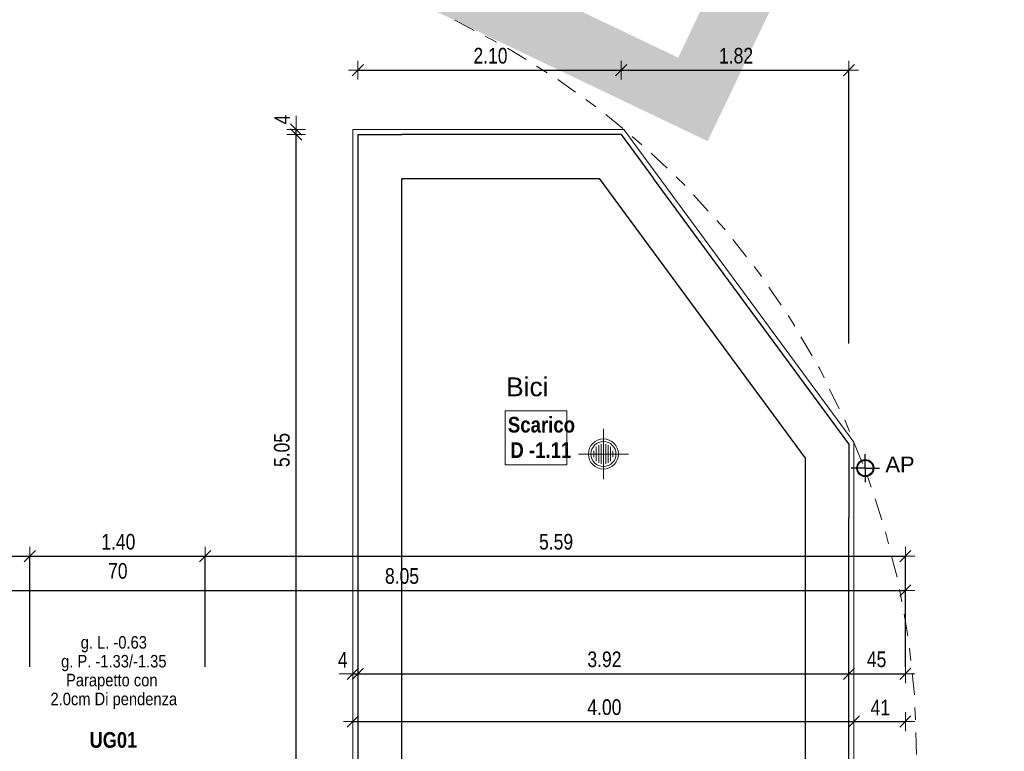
# Model space of a CAD drawing. Header units: metres. Extents: x -75 to 65, y -68 to 92.
# Tile 31 of 34: x 16 to 24, y 11 to 17. Entities that reach past the tile are written whole.
import ezdxf

# ---------------------------------------------------------------- set-up
doc = ezdxf.new("R2010")
doc.units = ezdxf.units.M
doc.header["$PDMODE"] = 65
doc.linetypes.add('AUSGEZOGEN', pattern=[0])
doc.linetypes.add('STRICHLINIE_S4', pattern=[0.275, 0.175, -0.05, 0, -0.05])
for name, color, linetype in [('XR$1$000 Kataster', 7, 'AUSGEZOGEN'), ('XR$1$016 Trennwände', 7, 'AUSGEZOGEN'), ('XR$1$035 Decken', 7, 'AUSGEZOGEN'), ('XR$1$060 Möbel Einbau', 7, 'AUSGEZOGEN'), ('XR$1$255 Plangrafiken', 7, 'AUSGEZOGEN'), ('XR$2$080 Raumdefinitionen Text', 7, 'AUSGEZOGEN'), ('XR$2$150 Beschriftungen 1_50', 7, 'AUSGEZOGEN'), ('XR$2$160 Beschriftungen 50', 7, 'AUSGEZOGEN')]:
    doc.layers.add(name, color=color, linetype=linetype)
doc.layers.add('XR$2$STANDARD_1', color=7, linetype='AUSGEZOGEN', lineweight=25)
doc.styles.add('ARIAL', font='arial.ttf')
doc.dimstyles.new('DIMSTYLE_3', dxfattribs={"dimtxt": 0.125, "dimasz": 0.15, "dimexe": 0, "dimexo": 0, "dimgap": 0.0625, "dimtad": 2, "dimrnd": 0.005, "dimzin": 4, "dimdsep": 46, "dimtxsty": 'ARIAL', "dimblk1": 'ALL_ML_STRICH', "dimblk2": 'ALL_ML_STRICH', "dimsah": 1, "dimcen": 0, "dimclrd": 7, "dimclre": 7, "dimclrt": 7, "dimadec": 0, "dimazin": 0, "dimtfac": 1, "dimtdec": 0, "dimtix": 1, "dimtmove": 2, "dimatfit": 3, "dimfxl": 0, "dimtzin": 0, "dimlwd": 0, "dimlwe": 18, "dimarcsym": 0})
doc.dimstyles.new('DIMSTYLE_4', dxfattribs={"dimtxt": 0.125, "dimasz": 0.15, "dimexe": 0, "dimexo": 0, "dimgap": 0.0625, "dimtad": 2, "dimdec": 1, "dimlfac": 100, "dimrnd": 0.5, "dimzin": 4, "dimdsep": 46, "dimtxsty": 'ARIAL', "dimblk1": 'ALL_ML_STRICH', "dimblk2": 'ALL_ML_STRICH', "dimsah": 1, "dimcen": 0, "dimclrd": 7, "dimclre": 7, "dimclrt": 7, "dimadec": 0, "dimazin": 0, "dimtfac": 1, "dimtdec": 0, "dimtix": 1, "dimtmove": 2, "dimatfit": 3, "dimfxl": 0, "dimtvp": 1.2, "dimtzin": 0, "dimlwd": 0, "dimlwe": 18, "dimarcsym": 0})
doc.dimstyles.new('DIMSTYLE_5', dxfattribs={"dimtxt": 0.125, "dimasz": 0.15, "dimexe": 0, "dimexo": 0, "dimgap": 0.0625, "dimtad": 2, "dimdec": 1, "dimlfac": 100, "dimrnd": 0.5, "dimzin": 4, "dimdsep": 46, "dimtxsty": 'ARIAL', "dimblk1": 'ALL_ML_STRICH', "dimblk2": 'ALL_ML_STRICH', "dimsah": 1, "dimcen": 0, "dimclrd": 7, "dimclre": 7, "dimclrt": 7, "dimadec": 0, "dimazin": 0, "dimtfac": 1, "dimtdec": 0, "dimtix": 1, "dimtmove": 2, "dimatfit": 3, "dimfxl": 0, "dimtzin": 0, "dimlwd": 0, "dimlwe": 18, "dimarcsym": 0})
doc.dimstyles.new('DIMSTYLE_6', dxfattribs={"dimtxt": 0.125, "dimasz": 0.15, "dimexe": 0, "dimexo": 0, "dimgap": 0.0625, "dimtad": 2, "dimdec": 1, "dimlfac": 100, "dimrnd": 0.5, "dimzin": 4, "dimdsep": 46, "dimtxsty": 'ARIAL', "dimblk1": 'ALL_ML_STRICH', "dimblk2": 'ALL_ML_STRICH', "dimsah": 1, "dimcen": 0, "dimclrd": 7, "dimclre": 7, "dimclrt": 7, "dimadec": 0, "dimazin": 0, "dimtfac": 1, "dimtdec": 0, "dimtix": 1, "dimtmove": 2, "dimatfit": 3, "dimfxl": 0, "dimtzin": 0, "dimlwd": 0, "dimlwe": 18, "dimarcsym": 0})
doc.dimstyles.new('DIMSTYLE_7', dxfattribs={"dimtxt": 0.125, "dimasz": 0.15, "dimexe": 0, "dimexo": 0, "dimgap": 0.0625, "dimtad": 2, "dimdec": 1, "dimlfac": 100, "dimrnd": 0.5, "dimzin": 4, "dimdsep": 46, "dimtxsty": 'ARIAL', "dimblk1": 'ALL_ML_STRICH', "dimblk2": 'ALL_ML_STRICH', "dimsah": 1, "dimcen": 0, "dimclrd": 7, "dimclre": 7, "dimclrt": 7, "dimadec": 0, "dimazin": 0, "dimtfac": 1, "dimtdec": 0, "dimtix": 1, "dimtmove": 2, "dimatfit": 3, "dimfxl": 0, "dimtvp": 1.2, "dimtzin": 0, "dimlwd": 0, "dimlwe": 18, "dimarcsym": 0})

# ---------------------------------------------------------------- blocks, each defined once
blk = doc.blocks.new('COMPLEXOBJECT_21')
at = {"layer": 'XR$1$000 Kataster', "color": 7, "linetype": 'AUSGEZOGEN', "lineweight": 25, "transparency": 33554687}
blk.add_arc((19.4422, 13.053), 6.5482, 31.465, 60.59493, dxfattribs=at)
blk = doc.blocks.new('COMPLEXOBJECT_24')
at = {"layer": 'XR$1$000 Kataster', "color": 7, "linetype": 'AUSGEZOGEN', "lineweight": 50, "transparency": 33554687}
blk.add_arc((19.4422, 13.053), 6.5482, 31.465, 60.59493, dxfattribs=at)
blk = doc.blocks.new('COMPLEXOBJECT_26')
at = {"layer": 'XR$1$000 Kataster', "color": 7, "linetype": 'AUSGEZOGEN', "lineweight": 50, "transparency": 33554687}
blk.add_arc((19.4422, 13.053), 6.5482, 31.465, 60.59493, dxfattribs=at)
blk = doc.blocks.new('COMPLEXOBJECT_27')
at = {"layer": 'XR$1$000 Kataster', "color": 7, "linetype": 'AUSGEZOGEN', "lineweight": 50, "transparency": 33554687}
blk.add_arc((19.4422, 13.053), 6.5482, 31.465, 60.59493, dxfattribs=at)
blk = doc.blocks.new('ALL_ML_STRICH')
at = {"color": 0, "linetype": 'ByBlock', "lineweight": -2}
for p, q in [((-1, 0), (0.5, 0)), ((-0.3, -0.3), (0.3, 0.3)), ((0, -0.5), (0, 0.5))]:
    blk.add_line(p, q, dxfattribs=at)
blk = doc.blocks.new('*D33')
at = {"layer": 'DEFPOINTS', "color": 7, "linetype": 'AUSGEZOGEN', "lineweight": 18, "transparency": 16777216}
for p in [(14.8918, 12.6885), (14.8918, 12.4644), (22.9418, 12.4644)]:
    blk.add_point(p, dxfattribs=at)
at = {"layer": 'XR$2$STANDARD_1', "color": 7, "linetype": 'AUSGEZOGEN', "lineweight": -2, "transparency": 16777216}
for p, q in [((14.8918, 12.4644), (14.8918, 12.4644)), ((14.8918, 12.4644), (22.9418, 12.4644)), ((22.9418, 12.4644), (22.9418, 12.4644))]:
    blk.add_line(p, q, dxfattribs=at)
at = {"layer": 'XR$2$STANDARD_1', "color": 7, "linetype": 'AUSGEZOGEN', "lineweight": 18, "transparency": 16777216, "xscale": 0.15, "yscale": 0.15, "zscale": 0.15, "rotation": 180}
blk.add_blockref('ALL_ML_STRICH', (14.8918, 12.4644), dxfattribs=at)
at = {"layer": 'XR$2$STANDARD_1', "color": 7, "linetype": 'AUSGEZOGEN', "lineweight": 18, "transparency": 16777216, "xscale": 0.15, "yscale": 0.15, "zscale": 0.15}
blk.add_blockref('ALL_ML_STRICH', (22.9418, 12.4644), dxfattribs=at)
at = {"layer": 'XR$2$STANDARD_1', "color": 7, "linetype": 'AUSGEZOGEN', "lineweight": 18, "transparency": 16777216, "insert": (18.9236, 12.579), "char_height": 0.125, "width": 0.4, "attachment_point": 5, "style": 'ARIAL'}
blk.add_mtext('\\W0.80;\\A1;{\\A1;{8.05\\H0.082500;\\S^ ;}}', dxfattribs=at)
blk = doc.blocks.new('*D34')
at = {"layer": 'DEFPOINTS', "color": 7, "linetype": 'AUSGEZOGEN', "lineweight": 18, "transparency": 16777216}
for p in [(20.6736, 16.9035), (18.5718, 16.6175), (18.5718, 16.6175)]:
    blk.add_point(p, dxfattribs=at)
at = {"layer": 'XR$2$STANDARD_1', "color": 7, "linetype": 'AUSGEZOGEN', "lineweight": -2, "transparency": 16777216}
for p, q in [((18.5718, 16.6175), (18.5718, 16.6175)), ((18.5718, 16.6175), (20.6736, 16.6175)), ((20.6736, 16.6175), (20.6736, 16.6175))]:
    blk.add_line(p, q, dxfattribs=at)
at = {"layer": 'XR$2$STANDARD_1', "color": 7, "linetype": 'AUSGEZOGEN', "lineweight": 18, "transparency": 16777216, "xscale": 0.15, "yscale": 0.15, "zscale": 0.15, "rotation": 180}
blk.add_blockref('ALL_ML_STRICH', (18.5718, 16.6175), dxfattribs=at)
at = {"layer": 'XR$2$STANDARD_1', "color": 7, "linetype": 'AUSGEZOGEN', "lineweight": 18, "transparency": 16777216, "xscale": 0.15, "yscale": 0.15, "zscale": 0.15}
blk.add_blockref('ALL_ML_STRICH', (20.6736, 16.6175), dxfattribs=at)
at = {"layer": 'XR$2$STANDARD_1', "color": 7, "linetype": 'AUSGEZOGEN', "lineweight": 18, "transparency": 16777216, "insert": (19.6301, 16.7322), "char_height": 0.125, "width": 0.4, "attachment_point": 5, "style": 'ARIAL'}
blk.add_mtext('\\W0.80;\\A1;{\\A1;{2.10\\H0.082500;\\S^ ;}}', dxfattribs=at)
blk = doc.blocks.new('*D35')
at = {"layer": 'DEFPOINTS', "color": 7, "linetype": 'AUSGEZOGEN', "lineweight": 18, "transparency": 16777216}
for p in [(20.6736, 16.9035), (20.6736, 16.6175), (22.4918, 16.6175)]:
    blk.add_point(p, dxfattribs=at)
at = {"layer": 'XR$2$STANDARD_1', "color": 7, "linetype": 'AUSGEZOGEN', "lineweight": -2, "transparency": 16777216}
for p, q in [((20.6736, 16.6175), (20.6736, 16.6175)), ((20.6736, 16.6175), (22.4918, 16.6175)), ((22.4918, 14.4344), (22.4918, 16.6175))]:
    blk.add_line(p, q, dxfattribs=at)
at = {"layer": 'XR$2$STANDARD_1', "color": 7, "linetype": 'AUSGEZOGEN', "lineweight": 18, "transparency": 16777216, "xscale": 0.15, "yscale": 0.15, "zscale": 0.15, "rotation": 180}
blk.add_blockref('ALL_ML_STRICH', (20.6736, 16.6175), dxfattribs=at)
at = {"layer": 'XR$2$STANDARD_1', "color": 7, "linetype": 'AUSGEZOGEN', "lineweight": 18, "transparency": 16777216, "xscale": 0.15, "yscale": 0.15, "zscale": 0.15}
blk.add_blockref('ALL_ML_STRICH', (22.4918, 16.6175), dxfattribs=at)
at = {"layer": 'XR$2$STANDARD_1', "color": 7, "linetype": 'AUSGEZOGEN', "lineweight": 18, "transparency": 16777216, "insert": (21.5904, 16.7322), "char_height": 0.125, "width": 0.4, "attachment_point": 5, "style": 'ARIAL'}
blk.add_mtext('\\W0.80;\\A1;{\\A1;{1.82\\H0.082500;\\S^ ;}}', dxfattribs=at)
blk = doc.blocks.new('*D36')
at = {"layer": 'DEFPOINTS', "color": 7, "linetype": 'AUSGEZOGEN', "lineweight": 18, "transparency": 16777216}
for p in [(18.5318, 11.799), (18.5318, 11.799), (18.5718, 11.799)]:
    blk.add_point(p, dxfattribs=at)
at = {"layer": 'XR$2$STANDARD_1', "color": 7, "linetype": 'AUSGEZOGEN', "lineweight": -2, "transparency": 16777216}
for p, q in [((18.5318, 11.799), (18.5318, 11.799)), ((18.5318, 11.799), (18.5718, 11.799)), ((18.5718, 11.799), (18.5718, 11.799))]:
    blk.add_line(p, q, dxfattribs=at)
at = {"layer": 'XR$2$STANDARD_1', "color": 7, "linetype": 'AUSGEZOGEN', "lineweight": 18, "transparency": 16777216, "xscale": 0.15, "yscale": 0.15, "zscale": 0.15}
blk.add_blockref('ALL_ML_STRICH', (18.5718, 11.799), dxfattribs=at)
at = {"layer": 'XR$2$STANDARD_1', "color": 7, "linetype": 'AUSGEZOGEN', "lineweight": 18, "transparency": 16777216, "xscale": 0.15, "yscale": 0.15, "zscale": 0.15, "rotation": 180}
blk.add_blockref('ALL_ML_STRICH', (18.5318, 11.799), dxfattribs=at)
at = {"layer": 'XR$2$STANDARD_1', "color": 7, "linetype": 'AUSGEZOGEN', "lineweight": 18, "transparency": 16777216, "insert": (18.4508, 11.9115), "char_height": 0.125, "width": 0.3, "attachment_point": 5, "style": 'ARIAL'}
blk.add_mtext('\\W0.80;\\A1;{\\A1;{4\\H0.082500;\\S^ ;}}', dxfattribs=at)
blk = doc.blocks.new('*D37')
at = {"layer": 'DEFPOINTS', "color": 7, "linetype": 'AUSGEZOGEN', "lineweight": 18, "transparency": 16777216}
for p in [(22.4918, 11.9001), (18.5718, 11.799), (18.5718, 11.799)]:
    blk.add_point(p, dxfattribs=at)
at = {"layer": 'XR$2$STANDARD_1', "color": 7, "linetype": 'AUSGEZOGEN', "lineweight": -2, "transparency": 16777216}
for p, q in [((18.5718, 11.799), (18.5718, 11.799)), ((18.5718, 11.799), (22.4918, 11.799)), ((22.4918, 11.799), (22.4918, 11.799))]:
    blk.add_line(p, q, dxfattribs=at)
at = {"layer": 'XR$2$STANDARD_1', "color": 7, "linetype": 'AUSGEZOGEN', "lineweight": 18, "transparency": 16777216, "xscale": 0.15, "yscale": 0.15, "zscale": 0.15, "rotation": 180}
blk.add_blockref('ALL_ML_STRICH', (18.5718, 11.799), dxfattribs=at)
at = {"layer": 'XR$2$STANDARD_1', "color": 7, "linetype": 'AUSGEZOGEN', "lineweight": 18, "transparency": 16777216, "xscale": 0.15, "yscale": 0.15, "zscale": 0.15}
blk.add_blockref('ALL_ML_STRICH', (22.4918, 11.799), dxfattribs=at)
at = {"layer": 'XR$2$STANDARD_1', "color": 7, "linetype": 'AUSGEZOGEN', "lineweight": 18, "transparency": 16777216, "insert": (20.5395, 11.9137), "char_height": 0.125, "width": 0.4, "attachment_point": 5, "style": 'ARIAL'}
blk.add_mtext('\\W0.80;\\A1;{\\A1;{3.92\\H0.082500;\\S^ ;}}', dxfattribs=at)
blk = doc.blocks.new('*D38')
at = {"layer": 'DEFPOINTS', "color": 7, "linetype": 'AUSGEZOGEN', "lineweight": 18, "transparency": 16777216}
for p in [(22.4918, 11.9001), (22.4918, 11.799), (22.9418, 11.799)]:
    blk.add_point(p, dxfattribs=at)
at = {"layer": 'XR$2$STANDARD_1', "color": 7, "linetype": 'AUSGEZOGEN', "lineweight": -2, "transparency": 16777216}
for p, q in [((22.4918, 11.799), (22.4918, 11.799)), ((22.4918, 11.799), (22.9418, 11.799)), ((22.9418, 11.799), (22.9418, 11.799))]:
    blk.add_line(p, q, dxfattribs=at)
at = {"layer": 'XR$2$STANDARD_1', "color": 7, "linetype": 'AUSGEZOGEN', "lineweight": 18, "transparency": 16777216, "xscale": 0.15, "yscale": 0.15, "zscale": 0.15, "rotation": 180}
blk.add_blockref('ALL_ML_STRICH', (22.4918, 11.799), dxfattribs=at)
at = {"layer": 'XR$2$STANDARD_1', "color": 7, "linetype": 'AUSGEZOGEN', "lineweight": 18, "transparency": 16777216, "xscale": 0.15, "yscale": 0.15, "zscale": 0.15}
blk.add_blockref('ALL_ML_STRICH', (22.9418, 11.799), dxfattribs=at)
at = {"layer": 'XR$2$STANDARD_1', "color": 7, "linetype": 'AUSGEZOGEN', "lineweight": 18, "transparency": 16777216, "insert": (22.7119, 11.9136), "char_height": 0.125, "width": 0.4, "attachment_point": 5, "style": 'ARIAL'}
blk.add_mtext('\\W0.80;\\A1;{\\A1;{45\\H0.082500;\\S^ ;}}', dxfattribs=at)
blk = doc.blocks.new('*D39')
at = {"layer": 'DEFPOINTS', "color": 7, "linetype": 'AUSGEZOGEN', "lineweight": 18, "transparency": 16777216}
for p in [(18.5318, 11.4173), (18.5318, 11.4173), (22.5318, 11.4173)]:
    blk.add_point(p, dxfattribs=at)
at = {"layer": 'XR$2$STANDARD_1', "color": 7, "linetype": 'AUSGEZOGEN', "lineweight": -2, "transparency": 16777216}
for p, q in [((18.5318, 11.4173), (18.5318, 11.4173)), ((18.5318, 11.4173), (22.5318, 11.4173)), ((22.5318, 11.4173), (22.5318, 11.4173))]:
    blk.add_line(p, q, dxfattribs=at)
at = {"layer": 'XR$2$STANDARD_1', "color": 7, "linetype": 'AUSGEZOGEN', "lineweight": 18, "transparency": 16777216, "xscale": 0.15, "yscale": 0.15, "zscale": 0.15, "rotation": 180}
blk.add_blockref('ALL_ML_STRICH', (18.5318, 11.4173), dxfattribs=at)
at = {"layer": 'XR$2$STANDARD_1', "color": 7, "linetype": 'AUSGEZOGEN', "lineweight": 18, "transparency": 16777216, "xscale": 0.15, "yscale": 0.15, "zscale": 0.15}
blk.add_blockref('ALL_ML_STRICH', (22.5318, 11.4173), dxfattribs=at)
at = {"layer": 'XR$2$STANDARD_1', "color": 7, "linetype": 'AUSGEZOGEN', "lineweight": 18, "transparency": 16777216, "insert": (20.5392, 11.532), "char_height": 0.125, "width": 0.4, "attachment_point": 5, "style": 'ARIAL'}
blk.add_mtext('\\W0.80;\\A1;{\\A1;{4.00\\H0.082500;\\S^ ;}}', dxfattribs=at)
blk = doc.blocks.new('*D40')
at = {"layer": 'DEFPOINTS', "color": 7, "linetype": 'AUSGEZOGEN', "lineweight": 18, "transparency": 16777216}
for p in [(22.5318, 11.4173), (22.5318, 11.4173), (22.9418, 11.4173)]:
    blk.add_point(p, dxfattribs=at)
at = {"layer": 'XR$2$STANDARD_1', "color": 7, "linetype": 'AUSGEZOGEN', "lineweight": -2, "transparency": 16777216}
for p, q in [((22.5318, 11.4173), (22.5318, 11.4173)), ((22.5318, 11.4173), (22.9418, 11.4173)), ((22.9418, 11.4173), (22.9418, 11.4173))]:
    blk.add_line(p, q, dxfattribs=at)
at = {"layer": 'XR$2$STANDARD_1', "color": 7, "linetype": 'AUSGEZOGEN', "lineweight": 18, "transparency": 16777216, "xscale": 0.15, "yscale": 0.15, "zscale": 0.15, "rotation": 180}
blk.add_blockref('ALL_ML_STRICH', (22.5318, 11.4173), dxfattribs=at)
at = {"layer": 'XR$2$STANDARD_1', "color": 7, "linetype": 'AUSGEZOGEN', "lineweight": 18, "transparency": 16777216, "xscale": 0.15, "yscale": 0.15, "zscale": 0.15}
blk.add_blockref('ALL_ML_STRICH', (22.9418, 11.4173), dxfattribs=at)
at = {"layer": 'XR$2$STANDARD_1', "color": 7, "linetype": 'AUSGEZOGEN', "lineweight": 18, "transparency": 16777216, "insert": (22.7419, 11.5298), "char_height": 0.125, "width": 0.4, "attachment_point": 5, "style": 'ARIAL'}
blk.add_mtext('\\W0.80;\\A1;{\\A1;{41\\H0.082500;\\S^ ;}}', dxfattribs=at)
blk = doc.blocks.new('*D41')
at = {"layer": 'DEFPOINTS', "color": 7, "linetype": 'AUSGEZOGEN', "lineweight": 18, "transparency": 16777216}
for p in [(18.0794, 16.1035), (18.0794, 11.0535), (18.0794, 11.0535)]:
    blk.add_point(p, dxfattribs=at)
at = {"layer": 'XR$2$STANDARD_1', "color": 7, "linetype": 'AUSGEZOGEN', "lineweight": -2, "transparency": 16777216}
for p, q in [((18.0794, 16.1035), (18.0794, 16.1035)), ((18.0794, 11.0535), (18.0794, 16.1035)), ((18.0794, 11.0535), (18.0794, 11.0535))]:
    blk.add_line(p, q, dxfattribs=at)
at = {"layer": 'XR$2$STANDARD_1', "color": 7, "linetype": 'AUSGEZOGEN', "lineweight": 18, "transparency": 16777216, "xscale": 0.15, "yscale": 0.15, "zscale": 0.15}
for p, rotation in [((18.0794, 16.1035), 90), ((18.0794, 11.0535), 270)]:
    blk.add_blockref('ALL_ML_STRICH', p, dxfattribs=dict(at, rotation=rotation))
at = {"layer": 'XR$2$STANDARD_1', "color": 7, "linetype": 'AUSGEZOGEN', "lineweight": 18, "transparency": 16777216, "insert": (17.9647, 13.5854), "char_height": 0.125, "width": 0.4, "attachment_point": 5, "rotation": 90, "style": 'ARIAL'}
blk.add_mtext('\\W0.80;\\A1;{\\A1;{5.05\\H0.082500;\\S^ ;}}', dxfattribs=at)
blk = doc.blocks.new('*D42')
at = {"layer": 'DEFPOINTS', "color": 7, "linetype": 'AUSGEZOGEN', "lineweight": 18, "transparency": 16777216}
for p in [(18.0794, 16.1435), (18.0794, 16.1035), (18.0794, 16.1035)]:
    blk.add_point(p, dxfattribs=at)
at = {"layer": 'XR$2$STANDARD_1', "color": 7, "linetype": 'AUSGEZOGEN', "lineweight": -2, "transparency": 16777216}
for p, q in [((18.0794, 16.1435), (18.0794, 16.1435)), ((18.0794, 16.1035), (18.0794, 16.1435)), ((18.0794, 16.1035), (18.0794, 16.1035))]:
    blk.add_line(p, q, dxfattribs=at)
at = {"layer": 'XR$2$STANDARD_1', "color": 7, "linetype": 'AUSGEZOGEN', "lineweight": 18, "transparency": 16777216, "xscale": 0.15, "yscale": 0.15, "zscale": 0.15}
for p, rotation in [((18.0794, 16.1035), 270), ((18.0794, 16.1435), 90)]:
    blk.add_blockref('ALL_ML_STRICH', p, dxfattribs=dict(at, rotation=rotation))
at = {"layer": 'XR$2$STANDARD_1', "color": 7, "linetype": 'AUSGEZOGEN', "lineweight": 18, "transparency": 16777216, "insert": (17.9669, 16.2235), "char_height": 0.125, "width": 0.3, "attachment_point": 5, "rotation": 90, "style": 'ARIAL'}
blk.add_mtext('\\W0.80;\\A1;{\\A1;{4\\H0.082500;\\S^ ;}}', dxfattribs=at)
blk = doc.blocks.new('*D50')
at = {"layer": 'DEFPOINTS', "color": 7, "linetype": 'AUSGEZOGEN', "lineweight": 18, "transparency": 16777216}
for p in [(1.9918, 12.7378), (1.9918, 12.7378), (15.9518, 12.7378)]:
    blk.add_point(p, dxfattribs=at)
at = {"layer": 'XR$2$STANDARD_1', "color": 7, "linetype": 'AUSGEZOGEN', "lineweight": -2, "transparency": 16777216}
for p, q in [((1.9918, 11.6873), (1.9918, 12.7378)), ((1.9918, 12.7378), (15.9518, 12.7378)), ((15.9518, 11.8535), (15.9518, 12.7378))]:
    blk.add_line(p, q, dxfattribs=at)
at = {"layer": 'XR$2$STANDARD_1', "color": 7, "linetype": 'AUSGEZOGEN', "lineweight": 18, "transparency": 16777216, "xscale": 0.15, "yscale": 0.15, "zscale": 0.15, "rotation": 180}
blk.add_blockref('ALL_ML_STRICH', (1.9918, 12.7378), dxfattribs=at)
at = {"layer": 'XR$2$STANDARD_1', "color": 7, "linetype": 'AUSGEZOGEN', "lineweight": 18, "transparency": 16777216, "xscale": 0.15, "yscale": 0.15, "zscale": 0.15}
blk.add_blockref('ALL_ML_STRICH', (15.9518, 12.7378), dxfattribs=at)
at = {"layer": 'XR$2$STANDARD_1', "color": 7, "linetype": 'AUSGEZOGEN', "lineweight": 18, "transparency": 16777216, "insert": (8.9752, 12.8525), "char_height": 0.125, "width": 0.5, "attachment_point": 5, "style": 'ARIAL'}
blk.add_mtext('\\W0.80;\\A1;{\\A1;{13.96\\H0.082500;\\S^ ;}}', dxfattribs=at)
blk = doc.blocks.new('*D51')
at = {"layer": 'DEFPOINTS', "color": 7, "linetype": 'AUSGEZOGEN', "lineweight": 18, "transparency": 16777216}
for p in [(15.9518, 12.7378), (15.9518, 12.7378), (17.3518, 12.7378)]:
    blk.add_point(p, dxfattribs=at)
at = {"layer": 'XR$2$STANDARD_1', "color": 7, "linetype": 'AUSGEZOGEN', "lineweight": -2, "transparency": 16777216}
for p, q in [((15.9518, 11.8535), (15.9518, 12.7378)), ((15.9518, 12.7378), (17.3518, 12.7378)), ((17.3518, 11.8535), (17.3518, 12.7378))]:
    blk.add_line(p, q, dxfattribs=at)
at = {"layer": 'XR$2$STANDARD_1', "color": 7, "linetype": 'AUSGEZOGEN', "lineweight": 18, "transparency": 16777216, "xscale": 0.15, "yscale": 0.15, "zscale": 0.15, "rotation": 180}
blk.add_blockref('ALL_ML_STRICH', (15.9518, 12.7378), dxfattribs=at)
at = {"layer": 'XR$2$STANDARD_1', "color": 7, "linetype": 'AUSGEZOGEN', "lineweight": 18, "transparency": 16777216, "xscale": 0.15, "yscale": 0.15, "zscale": 0.15}
blk.add_blockref('ALL_ML_STRICH', (17.3518, 12.7378), dxfattribs=at)
at = {"layer": 'XR$2$STANDARD_1', "color": 7, "linetype": 'AUSGEZOGEN', "lineweight": 18, "transparency": 16777216, "insert": (16.6592, 12.8525), "char_height": 0.125, "width": 0.4, "attachment_point": 5, "style": 'ARIAL'}
blk.add_mtext('\\W0.80;\\A1;{\\A1;{1.40\\H0.082500;\\S^ ;}}', dxfattribs=at)
at = {"layer": 'XR$2$STANDARD_1', "color": 7, "linetype": 'AUSGEZOGEN', "lineweight": 18, "transparency": 16777216, "insert": (16.5774, 12.6831), "char_height": 0.125, "width": 0.00625, "attachment_point": 1, "line_spacing_factor": 0.60241, "style": 'ARIAL'}
blk.add_mtext('\\W0.80;70', dxfattribs=at)
blk = doc.blocks.new('*D52')
at = {"layer": 'DEFPOINTS', "color": 7, "linetype": 'AUSGEZOGEN', "lineweight": 18, "transparency": 16777216}
for p in [(17.3518, 12.7378), (17.3518, 12.7378), (22.9418, 12.7378)]:
    blk.add_point(p, dxfattribs=at)
at = {"layer": 'XR$2$STANDARD_1', "color": 7, "linetype": 'AUSGEZOGEN', "lineweight": -2, "transparency": 16777216}
for p, q in [((17.3518, 11.8535), (17.3518, 12.7378)), ((17.3518, 12.7378), (22.9418, 12.7378)), ((22.9418, 11.8535), (22.9418, 12.7378))]:
    blk.add_line(p, q, dxfattribs=at)
at = {"layer": 'XR$2$STANDARD_1', "color": 7, "linetype": 'AUSGEZOGEN', "lineweight": 18, "transparency": 16777216, "xscale": 0.15, "yscale": 0.15, "zscale": 0.15, "rotation": 180}
blk.add_blockref('ALL_ML_STRICH', (17.3518, 12.7378), dxfattribs=at)
at = {"layer": 'XR$2$STANDARD_1', "color": 7, "linetype": 'AUSGEZOGEN', "lineweight": 18, "transparency": 16777216, "xscale": 0.15, "yscale": 0.15, "zscale": 0.15}
blk.add_blockref('ALL_ML_STRICH', (22.9418, 12.7378), dxfattribs=at)
at = {"layer": 'XR$2$STANDARD_1', "color": 7, "linetype": 'AUSGEZOGEN', "lineweight": 18, "transparency": 16777216, "insert": (20.1539, 12.8525), "char_height": 0.125, "width": 0.4, "attachment_point": 5, "style": 'ARIAL'}
blk.add_mtext('\\W0.80;\\A1;{\\A1;{5.59\\H0.082500;\\S^ ;}}', dxfattribs=at)

msp = doc.modelspace()

# ---------------------------------------------------------------- hatches: boundary and pattern name
at = {"layer": 'XR$1$035 Decken', "linetype": 'AUSGEZOGEN', "lineweight": 13, "transparency": 33554687}
h = msp.add_hatch(color=253, dxfattribs=at)
h.paths.add_polyline_path([(22.6573, 18.7576), (19.9505, 20.0513), (18.6568, 17.3446), (21.3635, 16.0509)])
h.paths.add_polyline_path([(20.186, 19.3846), (21.9905, 18.5221), (21.128, 16.7176), (19.3236, 17.5801)], flags=16)

# ---------------------------------------------------------------- linework, layer by layer
at = {"layer": 'XR$1$016 Trennwände', "color": 7, "linetype": 'AUSGEZOGEN', "lineweight": 25, "transparency": 33554687}
for p, q in [((18.5718, 16.1035), (18.9218, 16.1035)), ((18.5718, 16.1035), (18.5718, 11.0635)), ((20.6736, 16.1035), (18.9218, 16.1035)), ((20.6736, 16.1035), (20.9313, 15.7535)), ((18.9218, 11.0635), (18.9218, 15.7535)), ((18.9218, 15.7535), (20.4967, 15.7535)), ((20.4967, 15.7535), (22.1418, 13.5194)), ((22.4918, 13.6344), (20.9313, 15.7535)), ((22.4918, 13.6344), (22.4918, 13.0441)), ((22.1418, 13.5194), (22.1418, 11.0635)), ((22.4918, 11.0635), (22.4918, 13.0441))]:
    msp.add_line(p, q, dxfattribs=at)
at = {"layer": 'XR$1$035 Decken', "color": 7, "linetype": 'AUSGEZOGEN', "lineweight": 18, "transparency": 33554687}
for p, q in [((18.5318, 16.1435), (18.5318, 11.0235)), ((20.6938, 16.1435), (18.5318, 16.1435)), ((22.5318, 13.6475), (20.6938, 16.1435)), ((22.5318, 11.0235), (22.5318, 13.6475))]:
    msp.add_line(p, q, dxfattribs=at)
at = {"layer": 'XR$1$060 Möbel Einbau', "color": 14, "linetype": 'AUSGEZOGEN', "lineweight": 13, "transparency": 33554687}
for p, q in [((20.5318, 13.5535), (20.5318, 13.7535)), ((20.4748, 13.6097), (20.4748, 13.4974)), ((20.4938, 13.6239), (20.4938, 13.4831)), ((20.5128, 13.6312), (20.5128, 13.4758)), ((20.5318, 13.6335), (20.5318, 13.4735)), ((20.5508, 13.6312), (20.5508, 13.4758)), ((20.5698, 13.6239), (20.5698, 13.4831)), ((20.5888, 13.6097), (20.5888, 13.4974)), ((20.5318, 13.5535), (20.3318, 13.5535)), ((20.4558, 13.5785), (20.4558, 13.5285)), ((20.5318, 13.5535), (20.7318, 13.5535)), ((20.5318, 13.5535), (20.5318, 13.3535)), ((20.6078, 13.5785), (20.6078, 13.5285))]:
    msp.add_line(p, q, dxfattribs=at)
at = {"layer": 'XR$1$060 Möbel Einbau', "color": 172, "linetype": 'AUSGEZOGEN', "lineweight": 25, "transparency": 33554687}
for q in [(22.6219, 13.5534), (22.5094, 13.4409), (22.6219, 13.3284), (22.7344, 13.4409)]:
    msp.add_line((22.6219, 13.4409), q, dxfattribs=at)
at = {"layer": 'XR$1$060 Möbel Einbau', "color": 14, "linetype": 'AUSGEZOGEN', "lineweight": 13, "transparency": 33554687}
for radius in [0.12, 0.1]:
    msp.add_circle((20.5318, 13.5535), radius, dxfattribs=at)
at = {"layer": 'XR$1$060 Möbel Einbau', "color": 172, "linetype": 'AUSGEZOGEN', "lineweight": 25, "transparency": 33554687}
for radius in [0.0675, 0.0625]:
    msp.add_circle((22.6219, 13.4409), radius, dxfattribs=at)
at = {"layer": 'XR$1$255 Plangrafiken', "color": 1, "linetype": 'STRICHLINIE_S4', "lineweight": 18, "transparency": 33554687}
msp.add_arc((16.5318, 11.156), 6.5, 0, 64.45378, dxfattribs=at)
at = {"layer": 'XR$2$160 Beschriftungen 50', "color": 7, "linetype": 'AUSGEZOGEN', "lineweight": 13, "transparency": 33554687}
msp.add_lwpolyline([(19.746, 13.8985), (20.2389, 13.8985), (20.2389, 13.4667), (19.746, 13.4667), (19.746, 13.8985)], close=True, dxfattribs=at)

# ---------------------------------------------------------------- block references
at = {"layer": 'XR$1$000 Kataster', "color": 7, "linetype": 'AUSGEZOGEN', "lineweight": 50, "transparency": 33554687}
for name in ['COMPLEXOBJECT_27', 'COMPLEXOBJECT_24', 'COMPLEXOBJECT_26']:
    msp.add_blockref(name, (0, 0), dxfattribs=at)
at = {"layer": 'XR$1$000 Kataster', "color": 7, "linetype": 'AUSGEZOGEN', "lineweight": 25, "transparency": 33554687}
msp.add_blockref('COMPLEXOBJECT_21', (0, 0), dxfattribs=at)

# ---------------------------------------------------------------- texts
at = {"layer": 'XR$2$080 Raumdefinitionen Text', "color": 7, "linetype": 'AUSGEZOGEN', "transparency": 33554687, "insert": (19.755, 14.0125), "char_height": 0.15, "width": 0.497731, "attachment_point": 7, "style": 'ARIAL'}
msp.add_mtext('Bici', dxfattribs=at)
at = {"layer": 'XR$2$150 Beschriftungen 1_50', "color": 7, "linetype": 'AUSGEZOGEN', "transparency": 33554687, "insert": (16.4295, 11.2067), "char_height": 0.125, "width": 0.433034, "attachment_point": 7, "style": 'ARIAL'}
msp.add_mtext('\\A1;{\\fArial|i0|b1;\\H0.125000;\\W0.833333;\\C7;UG01}\\P', dxfattribs=at)
at = {"layer": 'XR$2$160 Beschriftungen 50', "color": 7, "linetype": 'AUSGEZOGEN', "transparency": 33554687, "char_height": 0.125, "attachment_point": 7, "style": 'ARIAL'}
for s, insert, width in [('\\A1;{\\fArial|b1|i0|c162|p34;\\W0.85;Scarico}', (19.7686, 13.7231), 0.273591), ('\\A1;{\\fArial|i0|b1;\\H0.125000;\\W0.850000;\\C7;D -1.11}\\P', (19.7888, 13.522), 0.539419), ('AP', (22.7827, 13.4084), 0.353962)]:
    msp.add_mtext(s, dxfattribs=dict(at, insert=insert, width=width))
at = {"layer": 'XR$2$160 Beschriftungen 50', "color": 7, "linetype": 'AUSGEZOGEN', "transparency": 33554687, "insert": (16.6231, 12.1001), "char_height": 0.1, "width": 1.073134, "attachment_point": 2, "line_spacing_factor": 0.903614, "style": 'ARIAL'}
msp.add_mtext('\\A1;{\\W0.84;g. L. -0.63}\\P{\\W0.84;g. P. -1.33/-1.35}\\P{\\W0.84;Parapetto con  2.0cm Di pendenza}', dxfattribs=at)

# ---------------------------------------------------------------- dimensions: what is measured, and where the dimension line sits
at = {"layer": 'XR$2$STANDARD_1', "color": 7, "linetype": 'AUSGEZOGEN', "lineweight": 18, "transparency": 33554687}
for base, p1, p2, dimstyle, picture, middle in [((20.6736, 16.6175), (18.5718, 16.6175), (20.6736, 16.6175), 'DIMSTYLE_3', '*D34', (19.6301, 16.7322)), ((22.4918, 16.6175), (20.6736, 16.6175), (22.4918, 14.4344), 'DIMSTYLE_3', '*D35', (21.5904, 16.7322)), ((15.9518, 12.7378), (1.9918, 11.6873), (15.9518, 11.8535), 'DIMSTYLE_3', '*D50', (8.9752, 12.8525)), ((22.9418, 12.7378), (17.3518, 11.8535), (22.9418, 11.8535), 'DIMSTYLE_3', '*D52', (20.1539, 12.8525)), ((22.9418, 12.4644), (14.8918, 12.4644), (22.9418, 12.4644), 'DIMSTYLE_3', '*D33', (18.9236, 12.579)), ((18.5718, 11.799), (18.5318, 11.799), (18.5718, 11.799), 'DIMSTYLE_4', '*D36', (18.4508, 11.9115)), ((22.4918, 11.799), (18.5718, 11.799), (22.4918, 11.799), 'DIMSTYLE_3', '*D37', (20.5395, 11.9137)), ((22.9418, 11.799), (22.4918, 11.799), (22.9418, 11.799), 'DIMSTYLE_5', '*D38', (22.7119, 11.9136)), ((22.5318, 11.4173), (18.5318, 11.4173), (22.5318, 11.4173), 'DIMSTYLE_3', '*D39', (20.5392, 11.532)), ((22.9418, 11.4173), (22.5318, 11.4173), (22.9418, 11.4173), 'DIMSTYLE_6', '*D40', (22.7419, 11.5298))]:
    dim = msp.add_linear_dim(base=base, p1=p1, p2=p2, dimstyle=dimstyle, override={"dimpost": '<>', "dimclrd": 7, "dimclre": 7, "dimclrt": 7, "dimlwd": 0, "dimlwe": 18}, dxfattribs=at)
    dim.commit()
    dim.dimension.update_dxf_attribs({"geometry": picture, "text_midpoint": middle, "dimtype": 160})
for base, p1, p2, dimstyle, picture, middle in [((18.0794, 16.1435), (18.0794, 16.1035), (18.0794, 16.1435), 'DIMSTYLE_7', '*D42', (17.9669, 16.2235)), ((18.0794, 16.1035), (18.0794, 11.0535), (18.0794, 16.1035), 'DIMSTYLE_3', '*D41', (17.9647, 13.5854))]:
    dim = msp.add_linear_dim(base=base, p1=p1, p2=p2, angle=90, dimstyle=dimstyle, override={"dimpost": '<>', "dimclrd": 7, "dimclre": 7, "dimclrt": 7, "dimlwd": 0, "dimlwe": 18}, dxfattribs=at)
    dim.commit()
    dim.dimension.update_dxf_attribs({"geometry": picture, "text_midpoint": middle, "dimtype": 160})
dim = msp.add_linear_dim(base=(17.3518, 12.7378), p1=(15.9518, 11.8535), p2=(17.3518, 11.8535), text='<>\\X\\W0.80;70', dimstyle='DIMSTYLE_3', override={"dimpost": '<>', "dimclrd": 7, "dimclre": 7, "dimclrt": 7, "dimlwd": 0, "dimlwe": 18}, dxfattribs=at)
dim.commit()
dim.dimension.update_dxf_attribs({"geometry": '*D51', "text_midpoint": (16.6592, 12.8525), "dimtype": 160})

doc.saveas('drawing.dxf')
